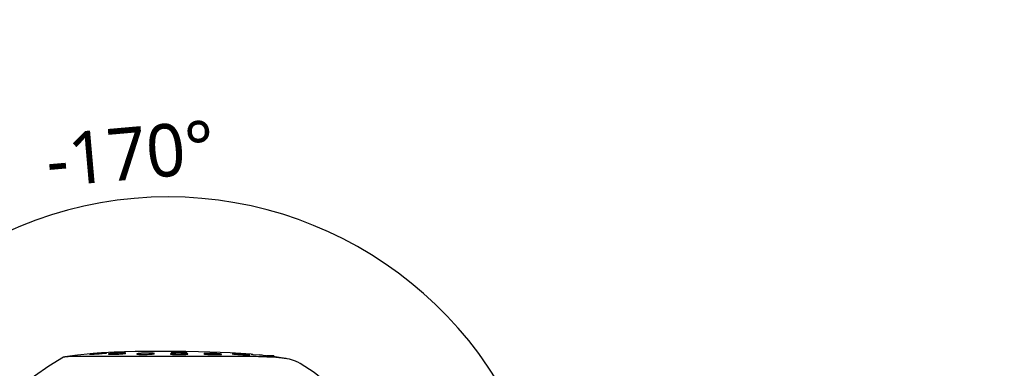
# Model space of a CAD drawing. Header units: millimetres. Extents: x 5828 to 6704, y 123 to 421.
# Tile 119 of 145: x 6576 to 6604, y 242 to 252. Entities that reach past the tile are written whole.
import ezdxf

# ---------------------------------------------------------------- set-up
doc = ezdxf.new("R2010")
doc.units = ezdxf.units.MM
for name, color, linetype in [('外形图', 7, 'Continuous'), ('尺寸标注', 7, 'Continuous'), ('运动范围', 7, 'Continuous')]:
    doc.layers.add(name, color=color, linetype=linetype)
doc.styles.add('微软雅黑', font='msyh.ttc', dxfattribs={"height": 1.5})
doc.dimstyles.new('尺寸标注_1_20比例', dxfattribs={"dimtxt": 1.5, "dimasz": 1.25, "dimexe": 0.5, "dimexo": 0.4, "dimgap": 0.5, "dimtad": 1, "dimdec": 1, "dimlfac": 20, "dimdsep": 46, "dimtxsty": '微软雅黑', "dimcen": 0.09, "dimadec": 0, "dimazin": 0, "dimtp": 0.01, "dimtm": 0.01, "dimtfac": 1, "dimtdec": 1, "dimtofl": 0, "dimtmove": 0, "dimatfit": 3, "dimfxl": 1, "dimtolj": 1, "dimarcsym": 0})

# ---------------------------------------------------------------- blocks, each defined once
blk = doc.blocks.new('*D1116')
at = {"layer": 'Defpoints', "color": 0}
for p in [(6584.311, 246.313), (6624.677, 244.081), (6532.269, 236.143), (6580.267, 236.25), (6631.923, 236.25)]:
    blk.add_point(p, dxfattribs=at)
at = {"layer": '尺寸标注', "color": 0, "lineweight": -2}
blk.add_arc((6579.951, 236.195), 11.017, 16.504, 173.5574, dxfattribs=at)
at = {"layer": '尺寸标注', "color": 0}
for points in [[(6590.312, 239.277), (6590.717, 239.372), (6590.801, 238.108)], [(6568.795, 237.442), (6569.211, 237.419), (6568.933, 236.183)]]:
    blk.add_solid(points, dxfattribs=at)
at = {"layer": '尺寸标注', "color": 0, "insert": (6578.873, 248.444), "char_height": 1.5, "attachment_point": 5, "rotation": 5.0307, "style": '微软雅黑'}
blk.add_mtext('\\A1;-\\A1;170%%d', dxfattribs=at)

msp = doc.modelspace()

# ---------------------------------------------------------------- linework, layer by layer
at = {"layer": '外形图', "color": 7, "linetype": 'Continuous'}
for p, q in [((6577.7677, 242.6565), (6577.7423, 242.6565)), ((6577.9554, 242.6566), (6577.8556, 242.6566)), ((6578.0557, 242.6566), (6577.9554, 242.6566)), ((6578.1428, 242.6566), (6578.0557, 242.6566)), ((6578.1682, 242.6566), (6578.1428, 242.6566)), ((6578.6864, 242.6563), (6578.1682, 242.6566)), ((6578.7107, 242.6563), (6578.6862, 242.6563)), ((6579.1218, 242.6562), (6579.0966, 242.6562)), ((6579.1248, 242.6562), (6579.1218, 242.6562)), ((6579.1773, 242.6562), (6579.1241, 242.6562)), ((6579.1811, 242.6562), (6579.1774, 242.6562)), ((6579.1982, 242.6562), (6579.1811, 242.6562)), ((6579.2278, 242.6562), (6579.1982, 242.6562)), ((6579.3391, 242.6562), (6579.2278, 242.6562)), ((6579.4212, 242.6562), (6579.3391, 242.6562)), ((6579.4425, 242.6562), (6579.4212, 242.6562)), ((6579.4467, 242.6562), (6579.4425, 242.6562)), ((6579.4948, 242.6562), (6579.4467, 242.6562)), ((6579.4975, 242.6562), (6579.4948, 242.6562)), ((6579.5219, 242.6562), (6579.4971, 242.6562)), ((6580.2516, 242.6565), (6580.054, 242.6564)), ((6580.2367, 242.7753), (6580.0917, 242.7753)), ((6580.2367, 242.7746), (6580.2367, 242.7634)), ((6580.2631, 242.6565), (6580.2516, 242.6565)), ((6580.2667, 242.6565), (6580.2631, 242.6565)), ((6580.3385, 242.6565), (6580.2667, 242.6565)), ((6580.4417, 242.7753), (6580.2967, 242.7753)), ((6580.2967, 242.7631), (6580.2967, 242.7746)), ((6580.3584, 242.6565), (6580.3385, 242.6565)), ((6580.3678, 242.6565), (6580.3584, 242.6565)), ((6580.3677, 242.7636), (6580.3677, 242.768)), ((6580.3734, 242.6565), (6580.3677, 242.6565)), ((6580.4184, 242.6566), (6580.3735, 242.6565)), ((6580.4418, 242.6566), (6580.4184, 242.6566)), ((6580.4543, 242.6566), (6580.4418, 242.6566)), ((6580.4689, 242.6566), (6580.4543, 242.6566)), ((6580.8212, 242.7858), (6580.455, 242.7921)), ((6580.4793, 242.6566), (6580.4689, 242.6566)), ((6581.0363, 242.6566), (6581.0114, 242.6566)), ((6581.1081, 242.6565), (6581.0363, 242.6566)), ((6581.1663, 242.6565), (6581.1081, 242.6565)), ((6581.2242, 242.6564), (6581.1663, 242.6565)), ((6581.2818, 242.6564), (6581.2242, 242.6564)), ((6581.339, 242.6563), (6581.2818, 242.6564)), ((6581.3488, 242.6563), (6581.339, 242.6563)), ((6581.4116, 242.6562), (6581.3488, 242.6563)), ((6581.4368, 242.6562), (6581.4116, 242.6562)), ((6581.8469, 242.6551), (6581.8225, 242.6552)), ((6581.8521, 242.6551), (6581.8469, 242.6551)), ((6581.9441, 242.6546), (6581.9289, 242.6547)), ((6581.964, 242.6545), (6581.9441, 242.6546)), ((6582.3264, 242.7184), (6582.0328, 242.74)), ((6582.0839, 242.6536), (6582.0502, 242.6538)), ((6582.1065, 242.6534), (6582.0839, 242.6536)), ((6582.1421, 242.653), (6582.1065, 242.6534)), ((6582.2233, 242.6521), (6582.2165, 242.652)), ((6582.2483, 242.6518), (6582.2233, 242.6521)), ((6582.3901, 242.6496), (6582.3653, 242.65)), ((6582.3801, 242.7125), (6582.5501, 242.6959)), ((6582.9542, 242.6753), (6582.7639, 242.6753)), ((6582.8257, 242.6677), (6582.8264, 242.6677)), ((6582.9792, 242.6503), (6582.9564, 242.6503)), ((6582.9792, 242.6472), (6582.9792, 242.6503)), ((6583.725, 242.4515), (6583.6572, 242.4869))]:
    msp.add_line(p, q, dxfattribs=at)
for points in [[(6576.9713, 242.63), (6576.5505, 242.3758), (6576.1409, 242.0915), (6575.8191, 241.8243)], [(6577.7403, 242.7323), (6577.3685, 242.6919), (6577.0037, 242.6389)], [(6578.4131, 242.7775), (6578.0916, 242.7598), (6577.7403, 242.7323)], [(6580.455, 242.7921), (6580.0406, 242.7972), (6579.6543, 242.7999), (6579.3224, 242.7994), (6579.0128, 242.7958), (6578.7111, 242.7887), (6578.4131, 242.7775)], [(6582.0328, 242.74), (6581.7257, 242.7572), (6581.4356, 242.7693), (6581.1454, 242.7783), (6580.8212, 242.7858)], [(6583.3528, 242.5873), (6583.0086, 242.6433), (6582.8257, 242.6677)], [(6585.0536, 241.3261), (6584.7961, 241.6055), (6584.4871, 241.9), (6584.1246, 242.1925), (6583.7251, 242.4515)]]:
    msp.add_lwpolyline(points, dxfattribs=at)
for centre, radius, start, end in [((6580.1249, 242.5471), 0.229, 100.9008, 103.6046), ((6580.1432, 241.491), 1.2895, 92.32201, 92.47392), ((6580.2644, 246.2183), 3.455, 267.85577, 268.88701), ((6580.2132, 238.3845), 4.3969, 90.16811, 90.97457), ((6580.0993, 242.5198), 0.2569, 76.47494, 77.20136), ((6580.0991, 242.5201), 0.2567, 74.96962, 76.41896), ((6580.2903, 241.8397), 0.9366, 96.14988, 97.64954), ((6580.272, 242.0167), 0.7587, 92.66977, 96.20772), ((6580.2915, 247.4217), 4.6587, 268.8416, 269.31932), ((6580.2181, 237.1026), 5.6788, 89.81596, 90.17997), ((6580.297, 247.8457), 5.0828, 269.31472, 270.00095), ((6580.2171, 236.7016), 6.0799, 89.24571, 89.81836), ((6580.2614, 242.0173), 0.7581, 83.79373, 87.33302), ((6580.2974, 247.5905), 4.8275, 269.99536, 270.4445), ((6580.2196, 236.8649), 5.9165, 88.87908, 89.24967), ((6580.3043, 246.7714), 4.0084, 270.43772, 271.32096), ((6580.257, 238.589), 4.192, 88.09341, 88.92869), ((6580.2428, 241.8381), 0.9382, 82.34913, 83.84746), ((6580.4342, 242.52), 0.2567, 102.83801, 105.01379), ((6580.3639, 241.3107), 1.4682, 86.77246, 86.93128), ((6580.3869, 243.9628), 1.1985, 272.66942, 272.84938), ((6581.3241, 122.8633), 119.7929, 89.76161, 89.946079), ((6581.7722, 205.8308), 36.8241, 89.30611, 89.42441), ((6581.8901, 214.9503), 27.7039, 89.01712, 89.25908), ((6578.6241, 202.4488), 40.4382, 84.25986, 84.42855), ((6582.2913, 231.0626), 11.5861, 87.53116, 87.66134), ((6581.6223, 231.8433), 10.8911, 83.7605, 83.97372), ((6582.9542, 242.6503), 0.025, 0, 90)]:
    msp.add_arc(centre, radius, start, end, dxfattribs=at)
for points, knots in [([(6577.0037, 242.6389), (6576.997, 242.6378), (6576.986, 242.6356), (6576.9751, 242.6322), (6576.9713, 242.63)], [0, 0, 0, 0, 0.6061886, 1, 1, 1, 1]), ([(6577.7423, 242.6565), (6577.6533, 242.6564), (6577.4927, 242.6561), (6577.2793, 242.6542), (6577.1359, 242.6504), (6577.0503, 242.6448), (6577.0175, 242.6412), (6577.0037, 242.6389)], [0, 0, 0, 0, 0.361303, 0.651804, 0.866128, 0.9431892, 1, 1, 1, 1]), ([(6578.207, 242.7577), (6578.207, 242.7581), (6578.2046, 242.7584), (6578.2016, 242.7588), (6578.1953, 242.7589), (6578.1872, 242.759), (6578.1767, 242.7589), (6578.1586, 242.7585), (6578.1313, 242.7575), (6578.0939, 242.7558), (6578.0512, 242.7533), (6578.0049, 242.7504), (6577.9567, 242.747), (6577.9086, 242.7432), (6577.8624, 242.7393), (6577.8198, 242.7353), (6577.7824, 242.7314), (6577.7552, 242.7283), (6577.7372, 242.726), (6577.7267, 242.7244), (6577.7186, 242.7231), (6577.7123, 242.722), (6577.7092, 242.7211), (6577.707, 242.7205), (6577.707, 242.72)], [0, 0, 0, 0, 0.0026777, 0.0098911, 0.0217878, 0.0382774, 0.0591988, 0.0843753, 0.1464416, 0.2220881, 0.3083746, 0.4019759, 0.4992922, 0.5965916, 0.6901753, 0.7764708, 0.8522066, 0.9144842, 0.9398067, 0.96091, 0.9776006, 0.9896941, 0.9971089, 1, 1, 1, 1]), ([(6577.707, 242.72), (6577.707, 242.7195), (6577.7092, 242.7189), (6577.7124, 242.7186), (6577.7186, 242.7185), (6577.7309, 242.7184), (6577.7519, 242.719), (6577.7826, 242.7204), (6577.8201, 242.7224), (6577.8628, 242.7251), (6577.9091, 242.7283), (6577.9572, 242.7318), (6578.0053, 242.7356), (6578.0516, 242.7395), (6578.0942, 242.7433), (6578.1315, 242.7469), (6578.1587, 242.7498), (6578.1767, 242.7519), (6578.1872, 242.7533), (6578.1954, 242.7545), (6578.2016, 242.7556), (6578.2048, 242.7565), (6578.207, 242.7572), (6578.207, 242.7577)], [0, 0, 0, 0, 0.0028665, 0.0101259, 0.022031, 0.0385298, 0.0846612, 0.1467657, 0.2224293, 0.3087147, 0.4022912, 0.4995649, 0.5968194, 0.6903517, 0.7766035, 0.8522821, 0.9144903, 0.9397747, 0.9608427, 0.9774955, 0.9895714, 0.9970178, 1, 1, 1, 1]), ([(6577.8556, 242.6566), (6577.8482, 242.6566), (6577.8189, 242.6566), (6577.7896, 242.6565), (6577.7677, 242.6565)], [0, 0, 0, 0, 0.2541707, 1, 1, 1, 1]), ([(6578.7489, 242.7485), (6578.7489, 242.7491), (6578.747, 242.7504), (6578.7409, 242.7519), (6578.7268, 242.7536), (6578.7042, 242.7547), (6578.6733, 242.7553), (6578.6359, 242.7552), (6578.5932, 242.7545), (6578.5468, 242.7531), (6578.4829, 242.7503), (6578.4204, 242.7466), (6578.3615, 242.7418), (6578.3242, 242.7381), (6578.2935, 242.7343), (6578.2708, 242.7307), (6578.2568, 242.7275), (6578.2507, 242.7251), (6578.2489, 242.7236), (6578.2489, 242.7229)], [0, 0, 0, 0, 0.0035994, 0.0111572, 0.0396855, 0.0856515, 0.1474532, 0.2227712, 0.3087203, 0.4019945, 0.4989959, 0.6892106, 0.7751759, 0.850614, 0.9126844, 0.9590597, 0.9881565, 0.9960468, 1, 1, 1, 1]), ([(6578.2489, 242.7229), (6578.2489, 242.7223), (6578.2507, 242.7209), (6578.2569, 242.7193), (6578.271, 242.7175), (6578.2937, 242.7164), (6578.3245, 242.7159), (6578.3619, 242.7161), (6578.421, 242.7175), (6578.4836, 242.7202), (6578.5474, 242.7239), (6578.5936, 242.7272), (6578.6362, 242.7307), (6578.6736, 242.7344), (6578.7042, 242.738), (6578.7251, 242.7412), (6578.7374, 242.7436), (6578.7435, 242.7453), (6578.747, 242.7465), (6578.7489, 242.7479), (6578.7489, 242.7485)], [0, 0, 0, 0, 0.0037423, 0.0113362, 0.0398999, 0.0858992, 0.147759, 0.2231182, 0.3091098, 0.4994131, 0.5964014, 0.6896597, 0.7756539, 0.8511022, 0.9131877, 0.9595439, 0.9762913, 0.9885313, 0.9962796, 1, 1, 1, 1]), ([(6579.0966, 242.6562), (6579.0637, 242.6562), (6578.9351, 242.6562), (6578.8065, 242.6563), (6578.7107, 242.6563)], [0, 0, 0, 0, 0.2552905, 1, 1, 1, 1]), ([(6579.56, 242.7359), (6579.56, 242.7366), (6579.5582, 242.7382), (6579.552, 242.7404), (6579.538, 242.7429), (6579.5153, 242.745), (6579.4845, 242.7469), (6579.4471, 242.7481), (6579.3881, 242.749), (6579.3098, 242.7483), (6579.2316, 242.7457), (6579.1726, 242.7422), (6579.1353, 242.7392), (6579.1045, 242.7359), (6579.0818, 242.7325), (6579.0679, 242.7292), (6579.0616, 242.7265), (6579.06, 242.7248), (6579.06, 242.724)], [0, 0, 0, 0, 0.0041065, 0.0119256, 0.0406904, 0.0867063, 0.1484469, 0.2236227, 0.3093893, 0.4992846, 0.6891815, 0.7749857, 0.8502482, 0.9121552, 0.958418, 0.9875483, 0.9956089, 1, 1, 1, 1]), ([(6579.06, 242.724), (6579.06, 242.7233), (6579.0616, 242.7216), (6579.068, 242.7194), (6579.0819, 242.7167), (6579.1046, 242.7144), (6579.1354, 242.7125), (6579.1728, 242.7112), (6579.2319, 242.7105), (6579.3102, 242.7115), (6579.3884, 242.7146), (6579.4473, 242.7183), (6579.4847, 242.7214), (6579.5154, 242.7247), (6579.5381, 242.728), (6579.552, 242.7312), (6579.5582, 242.7336), (6579.56, 242.7352), (6579.56, 242.7359)], [0, 0, 0, 0, 0.0042667, 0.0121475, 0.0409743, 0.087036, 0.1488128, 0.2240118, 0.3098164, 0.4997489, 0.6896433, 0.7754515, 0.8507072, 0.9126155, 0.9588741, 0.9879026, 0.9958321, 1, 1, 1, 1]), ([(6580.054, 242.6564), (6580.0093, 242.6564), (6579.832, 242.6563), (6579.6546, 242.6562), (6579.5219, 242.6562)], [0, 0, 0, 0, 0.2520797, 1, 1, 1, 1]), ([(6580.5167, 242.7249), (6580.5167, 242.7256), (6580.515, 242.7273), (6580.5087, 242.7298), (6580.4948, 242.7327), (6580.472, 242.7354), (6580.4413, 242.7381), (6580.4039, 242.7403), (6580.345, 242.7426), (6580.2667, 242.744), (6580.1884, 242.7433), (6580.1294, 242.7414), (6580.092, 242.7395), (6580.0613, 242.737), (6580.0386, 242.7344), (6580.0246, 242.7315), (6580.0184, 242.729), (6580.0167, 242.7273), (6580.0167, 242.7266)], [0, 0, 0, 0, 0.0042729, 0.01226, 0.0412307, 0.0873587, 0.1491848, 0.2244025, 0.3101772, 0.5000357, 0.6899005, 0.7756659, 0.8508611, 0.9126551, 0.9587625, 0.9877081, 0.9956835, 1, 1, 1, 1]), ([(6580.0167, 242.7266), (6580.0167, 242.7259), (6580.0184, 242.7242), (6580.0247, 242.7218), (6580.0386, 242.7188), (6580.0613, 242.7158), (6580.092, 242.713), (6580.1294, 242.7107), (6580.1883, 242.7083), (6580.2666, 242.707), (6580.3449, 242.708), (6580.4039, 242.7101), (6580.4413, 242.7122), (6580.472, 242.7148), (6580.4947, 242.7176), (6580.5087, 242.7204), (6580.5149, 242.7226), (6580.5167, 242.7242), (6580.5167, 242.7249)], [0, 0, 0, 0, 0.0042636, 0.0121908, 0.0411479, 0.0873251, 0.1491723, 0.2243976, 0.3102016, 0.5001308, 0.6900682, 0.7758832, 0.8511201, 0.9129736, 0.9591473, 0.9880247, 0.995864, 1, 1, 1, 1]), ([(6580.0536, 242.777), (6580.0506, 242.7767), (6580.0466, 242.7762), (6580.0429, 242.7752), (6580.0417, 242.7745), (6580.0417, 242.7741)], [0, 0, 0, 0, 0.7238831, 0.9141402, 1, 1, 1, 1]), ([(6580.0417, 242.7741), (6580.0417, 242.7738), (6580.0428, 242.7731), (6580.0463, 242.7721), (6580.05, 242.7715), (6580.0528, 242.7711)], [0, 0, 0, 0, 0.0871831, 0.2775905, 1, 1, 1, 1]), ([(6580.0528, 242.7711), (6580.0549, 242.7709), (6580.0658, 242.7696), (6580.0767, 242.7688), (6580.0855, 242.7682)], [0, 0, 0, 0, 0.1918708, 1, 1, 1, 1]), ([(6580.0875, 242.7793), (6580.084, 242.7792), (6580.0727, 242.7786), (6580.0614, 242.7779), (6580.0536, 242.777)], [0, 0, 0, 0, 0.3057381, 1, 1, 1, 1]), ([(6580.0855, 242.7682), (6580.0891, 242.7679), (6580.1057, 242.7669), (6580.1222, 242.7662), (6580.1352, 242.7657)], [0, 0, 0, 0, 0.220387, 1, 1, 1, 1]), ([(6580.1384, 242.7808), (6580.134, 242.7807), (6580.1182, 242.7804), (6580.1024, 242.7799), (6580.0909, 242.7795)], [0, 0, 0, 0, 0.2746594, 1, 1, 1, 1]), ([(6580.4425, 242.7767), (6580.439, 242.7769), (6580.4237, 242.7777), (6580.4084, 242.7783), (6580.3965, 242.7787)], [0, 0, 0, 0, 0.224575, 1, 1, 1, 1]), ([(6580.3967, 242.7641), (6580.4009, 242.7642), (6580.4162, 242.7646), (6580.4316, 242.7651), (6580.4427, 242.7656)], [0, 0, 0, 0, 0.2743253, 1, 1, 1, 1]), ([(6580.4716, 242.7747), (6580.4698, 242.7749), (6580.4614, 242.7756), (6580.4531, 242.7761), (6580.4465, 242.7765)], [0, 0, 0, 0, 0.2153709, 1, 1, 1, 1]), ([(6580.4465, 242.7658), (6580.4488, 242.7659), (6580.457, 242.7663), (6580.4652, 242.7669), (6580.4711, 242.7674)], [0, 0, 0, 0, 0.28302, 1, 1, 1, 1]), ([(6580.4711, 242.7674), (6580.4719, 242.7674), (6580.4748, 242.7677), (6580.4777, 242.768), (6580.4799, 242.7682)], [0, 0, 0, 0, 0.2746816, 1, 1, 1, 1]), ([(6580.48, 242.7739), (6580.4794, 242.7739), (6580.4766, 242.7743), (6580.4738, 242.7745), (6580.4716, 242.7747)], [0, 0, 0, 0, 0.2257897, 1, 1, 1, 1]), ([(6581.0114, 242.6566), (6580.9675, 242.6566), (6580.7901, 242.6566), (6580.6128, 242.6566), (6580.4793, 242.6566)], [0, 0, 0, 0, 0.2475865, 1, 1, 1, 1]), ([(6580.4799, 242.7682), (6580.4828, 242.7685), (6580.4868, 242.769), (6580.4904, 242.7699), (6580.4917, 242.7705), (6580.4917, 242.7709)], [0, 0, 0, 0, 0.7268251, 0.9165372, 1, 1, 1, 1]), ([(6580.4917, 242.7709), (6580.4917, 242.7712), (6580.4904, 242.7719), (6580.4868, 242.7729), (6580.4829, 242.7735), (6580.48, 242.7739)], [0, 0, 0, 0, 0.0851414, 0.2757372, 1, 1, 1, 1]), ([(6581.4734, 242.7161), (6581.4734, 242.7168), (6581.4716, 242.7184), (6581.4654, 242.7206), (6581.4515, 242.7236), (6581.4288, 242.7266), (6581.398, 242.7298), (6581.3607, 242.7326), (6581.3018, 242.7362), (6581.2235, 242.7393), (6581.1453, 242.7406), (6581.0863, 242.7404), (6581.0489, 242.7397), (6581.0181, 242.7383), (6580.9954, 242.7367), (6580.9814, 242.7345), (6580.9752, 242.7326), (6580.9734, 242.7311), (6580.9734, 242.7304)], [0, 0, 0, 0, 0.0039798, 0.0118417, 0.0408191, 0.087078, 0.1490514, 0.2244159, 0.3103605, 0.5005434, 0.6906962, 0.7765849, 0.8518601, 0.9136758, 0.9597007, 0.9883914, 0.9961197, 1, 1, 1, 1]), ([(6580.9734, 242.7304), (6580.9734, 242.7298), (6580.9752, 242.7283), (6580.9814, 242.7262), (6580.9953, 242.7232), (6581.018, 242.72), (6581.0487, 242.7168), (6581.086, 242.7138), (6581.1287, 242.7111), (6581.175, 242.7088), (6581.2388, 242.7066), (6581.3014, 242.7055), (6581.3605, 242.7058), (6581.3979, 242.7067), (6581.4287, 242.7082), (6581.4514, 242.71), (6581.4654, 242.7122), (6581.4716, 242.714), (6581.4734, 242.7155), (6581.4734, 242.7161)], [0, 0, 0, 0, 0.0038997, 0.0116927, 0.0406334, 0.0869119, 0.1488872, 0.2242391, 0.310165, 0.4033865, 0.5003484, 0.6905873, 0.7765414, 0.8518641, 0.9137192, 0.9597827, 0.9884689, 0.9961526, 1, 1, 1, 1]), ([(6582.2844, 242.7021), (6582.2844, 242.7027), (6582.2824, 242.7037), (6582.2791, 242.7047), (6582.2729, 242.706), (6582.2606, 242.7082), (6582.2397, 242.711), (6582.2091, 242.7145), (6582.1717, 242.7181), (6582.1291, 242.7216), (6582.0829, 242.7251), (6582.0347, 242.7282), (6581.9866, 242.7309), (6581.9402, 242.733), (6581.8975, 242.7346), (6581.86, 242.7355), (6581.8293, 242.7358), (6581.8084, 242.7354), (6581.796, 242.7348), (6581.7898, 242.7341), (6581.7866, 242.7335), (6581.7844, 242.7327), (6581.7844, 242.7322)], [0, 0, 0, 0, 0.0032475, 0.010815, 0.0229748, 0.0396811, 0.0860539, 0.1482353, 0.2238517, 0.3100203, 0.4034777, 0.5006783, 0.597912, 0.6914199, 0.7775926, 0.853113, 0.9150704, 0.9611098, 0.9776115, 0.989556, 0.9969107, 1, 1, 1, 1]), ([(6581.7844, 242.7322), (6581.7844, 242.7316), (6581.7865, 242.7306), (6581.7898, 242.7296), (6581.796, 242.7282), (6581.8083, 242.7261), (6581.8292, 242.7234), (6581.8598, 242.7201), (6581.8971, 242.7166), (6581.9397, 242.7132), (6581.986, 242.7099), (6582.0341, 242.7068), (6582.0823, 242.7041), (6582.1286, 242.7019), (6582.1713, 242.7002), (6582.2088, 242.6992), (6582.2395, 242.6988), (6582.2605, 242.699), (6582.2728, 242.6996), (6582.279, 242.7002), (6582.2823, 242.7008), (6582.2844, 242.7016), (6582.2844, 242.7021)], [0, 0, 0, 0, 0.0032645, 0.0108342, 0.0229825, 0.0396779, 0.0860159, 0.148159, 0.223727, 0.3098766, 0.4033271, 0.5005177, 0.5977384, 0.6912556, 0.7774769, 0.8530463, 0.9150745, 0.9611425, 0.9776519, 0.9895872, 0.9969302, 1, 1, 1, 1]), ([(6582.3264, 242.7184), (6582.3264, 242.7181), (6582.3282, 242.7183), (6582.3302, 242.7175), (6582.3349, 242.7173), (6582.3407, 242.7165), (6582.3484, 242.7157), (6582.3617, 242.7143), (6582.3724, 242.7133), (6582.3801, 242.7125)], [0, 0, 0, 0, 0.016698, 0.0654966, 0.1460883, 0.2580327, 0.4005183, 0.572518, 1, 1, 1, 1]), ([(6582.7641, 242.639), (6582.7348, 242.6402), (6582.6102, 242.6448), (6582.4855, 242.6479), (6582.3901, 242.6496)], [0, 0, 0, 0, 0.2350108, 1, 1, 1, 1]), ([(6582.6686, 242.6842), (6582.6716, 242.6839), (6582.6836, 242.6827), (6582.6956, 242.6815), (6582.7046, 242.6806)], [0, 0, 0, 0, 0.2571624, 1, 1, 1, 1]), ([(6582.7046, 242.6806), (6582.7074, 242.6803), (6582.7183, 242.6791), (6582.7292, 242.678), (6582.7373, 242.6772)], [0, 0, 0, 0, 0.2604536, 1, 1, 1, 1]), ([(6582.7373, 242.6772), (6582.7398, 242.6769), (6582.7493, 242.6759), (6582.7588, 242.6749), (6582.7657, 242.6742)], [0, 0, 0, 0, 0.2645436, 1, 1, 1, 1]), ([(6583.3526, 242.5873), (6583.3167, 242.5939), (6583.2369, 242.6056), (6583.0496, 242.6249), (6582.8979, 242.6333), (6582.7904, 242.6379)], [0, 0, 0, 0, 0.1936034, 0.4283945, 1, 1, 1, 1]), ([(6582.806, 242.6699), (6582.8078, 242.6697), (6582.8132, 242.6691), (6582.8186, 242.6685), (6582.8223, 242.668)], [0, 0, 0, 0, 0.3193381, 1, 1, 1, 1]), ([(6582.8223, 242.668), (6582.8227, 242.668), (6582.8238, 242.6679), (6582.825, 242.6678), (6582.8257, 242.6677)], [0, 0, 0, 0, 0.3319995, 1, 1, 1, 1]), ([(6583.6572, 242.4869), (6583.6359, 242.4971), (6583.5381, 242.5408), (6583.4346, 242.5722), (6583.3526, 242.5873)], [0, 0, 0, 0, 0.2210305, 1, 1, 1, 1])]:
    msp.add_open_spline(points, degree=3, knots=knots, dxfattribs=at)
for points in [[(6580.1151, 242.7753), (6580.1039, 242.7753), (6580.0926, 242.7741), (6580.0816, 242.7719)], [(6580.1562, 242.7704), (6580.1427, 242.7734), (6580.1289, 242.7753), (6580.1151, 242.7753)], [(6580.4182, 242.7753), (6580.4044, 242.7753), (6580.3906, 242.7734), (6580.3772, 242.7704)], [(6580.4687, 242.768), (6580.4523, 242.7724), (6580.4352, 242.7753), (6580.4182, 242.7753)], [(6581.9289, 242.6547), (6581.9033, 242.6548), (6581.8777, 242.655), (6581.8521, 242.6551)], [(6582.0502, 242.6538), (6582.0215, 242.6541), (6581.9927, 242.6543), (6581.964, 242.6545)]]:
    msp.add_open_spline(points, degree=3, dxfattribs=at)
at = {"layer": '运动范围'}
msp.add_arc((6580.2667, 236.2503), 45.095, 10, 350, dxfattribs=at)

# ---------------------------------------------------------------- dimensions: what is measured, and where the dimension line sits
at = {"layer": '尺寸标注'}
dim = msp.add_angular_dim_2l(base=(6584.311, 246.3126), line1=((6532.269, 236.1435), (6631.9232, 236.2503)), line2=((6580.2667, 236.2503), (6624.6766, 244.0809)), text='\\A1;-<>', dimstyle='尺寸标注_1_20比例', override={"dimtxsty": '微软雅黑'}, dxfattribs=at)
dim.commit()
dim.dimension.update_dxf_attribs({"geometry": '*D1116', "text_midpoint": (6578.8726, 248.4438)})

doc.saveas('drawing.dxf')
